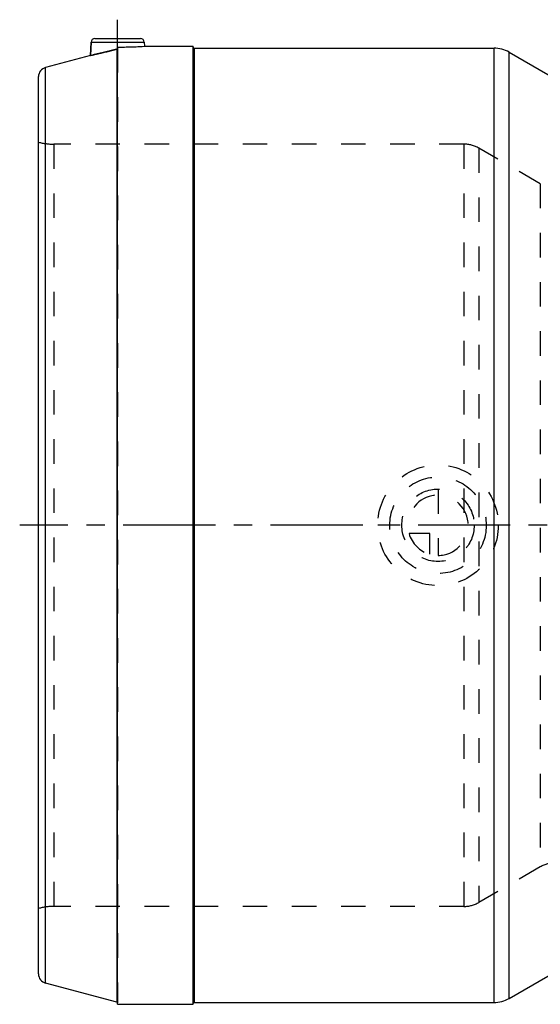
# Model space of a CAD drawing. Header units: millimetres. Extents: x 299 to 703, y 367 to 633.
# Tile 1 of 5: x 299 to 437, y 372 to 633. Entities that reach past the tile are written whole.
import ezdxf

# ---------------------------------------------------------------- set-up
doc = ezdxf.new("R2010")
doc.units = ezdxf.units.MM
doc.header["$LTSCALE"] = 65.185185
doc.linetypes.add('CENTER', pattern=[0.6, 0.375, -0.075, 0.075, -0.075])
doc.linetypes.add('HIDDEN', pattern=[0.2, 0.1, -0.1])
for name, color, linetype in [('KOERPER', 7, 'CONTINUOUS'), ('KONST.EL_MIT_GEO', 7, 'CONTINUOUS'), ('KURVEN', 7, 'CONTINUOUS')]:
    doc.layers.add(name, color=color, linetype=linetype)

msp = doc.modelspace()

# ---------------------------------------------------------------- linework, layer by layer
at = {"layer": 'KOERPER', "color": 2, "linetype": 'CENTER'}
for p, q in [((325, 625.78), (325, 633.02)), ((702.93, 498.98), (299, 498.98))]:
    msp.add_line(p, q, dxfattribs=at)
at = {"layer": 'KOERPER', "color": 7, "linetype": 'Continuous'}
for p, q in [((317.95, 627.08), (317.76, 623.54)), ((332.05, 627.08), (332.11, 625.98)), ((324.78, 625.21), (324.78, 498.98)), ((325, 371.98), (325, 625.78)), ((332.11, 625.98), (345, 625.98)), ((345, 371.98), (345, 625.98)), ((345.3, 625.48), (424.86, 625.48)), ((428.86, 624.4), (445.06, 615.05)), ((428.86, 373.55), (445.06, 382.9)), ((325, 371.98), (345, 371.98)), ((345.3, 372.48), (424.86, 372.48))]:
    msp.add_line(p, q, dxfattribs=at)
msp.add_arc((325, 752.51), 126.74, 270.0014, 273.2162, dxfattribs=at)
at = {"layer": 'KOERPER', "color": 8, "linetype": 'HIDDEN'}
msp.add_arc((324.99, 752.75), 126.98, 270.0044, 273.2132, dxfattribs=at)
msp.add_open_spline([(324.78, 625.21), (324.33, 625.09), (323.44, 624.86), (322.16, 624.54), (320.96, 624.25), (320.05, 624.04), (319.4, 623.89), (318.99, 623.8), (318.63, 623.72), (318.33, 623.66), (318.12, 623.61), (317.99, 623.58), (317.91, 623.57), (317.85, 623.56), (317.8, 623.54), (317.78, 623.54), (317.76, 623.53), (317.76, 623.54)], degree=3, knots=[0, 0, 0, 0, 0.19364, 0.379975, 0.552311, 0.704094, 0.770365, 0.829291, 0.880264, 0.922739, 0.956262, 0.969549, 0.980473, 0.988998, 0.995103, 0.998774, 1, 1, 1, 1], dxfattribs=at)
at = {"layer": 'KOERPER', "color": 7, "linetype": 'Continuous'}
for points, knots in [([(317.76, 623.54), (317.81, 623.55), (317.99, 623.58), (318.39, 623.67), (319.04, 623.81), (319.91, 624.01), (320.96, 624.25), (322.61, 624.65), (323.9, 624.98), (324.78, 625.21)], [0, 0, 0, 0, 0.019527, 0.077261, 0.170708, 0.295906, 0.44769, 0.620027, 1, 1, 1, 1]), ([(324.78, 625.21), (324.84, 625.23), (324.96, 625.31), (325, 625.44), (325, 625.5)], [0, 0, 0, 0, 0.500148, 1, 1, 1, 1])]:
    msp.add_open_spline(points, degree=3, knots=knots, dxfattribs=at)
at = {"layer": 'KONST.EL_MIT_GEO', "color": 7, "linetype": 'Continuous'}
for p, q in [((317.76, 623.54), (317.95, 627.08)), ((317.95, 627.08), (332.05, 627.08)), ((318.95, 628.02), (331.05, 628.02)), ((345.3, 625.48), (345.3, 372.48)), ((424.86, 372.48), (424.86, 625.48)), ((428.86, 373.55), (428.86, 624.4)), ((317.76, 623.54), (305.85, 620.34)), ((305.85, 377.61), (305.85, 620.34)), ((304, 380.02), (304, 617.93)), ((324.78, 498.98), (324.78, 372.53)), ((324.78, 372.53), (305.85, 377.61))]:
    msp.add_line(p, q, dxfattribs=at)
at = {"layer": 'KONST.EL_MIT_GEO', "color": 8, "linetype": 'HIDDEN'}
for p, q in [((325, 625.5), (325, 372.37)), ((345, 625.77), (345, 372.18)), ((308.02, 600.02), (308.02, 397.93)), ((416.86, 600.02), (308.02, 600.02)), ((416.86, 600.02), (416.86, 397.93)), ((420.86, 598.95), (420.86, 399)), ((437.15, 589.55), (420.86, 598.95)), ((437.15, 589.55), (437.15, 408.4)), ((437.15, 408.4), (420.86, 399)), ((416.86, 397.93), (308.02, 397.93))]:
    msp.add_line(p, q, dxfattribs=at)
at = {"layer": 'KONST.EL_MIT_GEO', "color": 7, "linetype": 'Continuous'}
for centre, radius, start, end in [((318.95, 627.02), 1, 90, 177), ((331.05, 627.02), 1, 3, 90), ((345.3, 625.77), 0.3, 180, 270), ((424.86, 617.48), 8, 60, 90), ((306.5, 617.93), 2.5, 105, 180), ((306.5, 380.02), 2.5, 180, 255), ((424.86, 380.48), 8, 270, 300), ((324.7, 372.24), 0.3, 0, 75), ((345.3, 372.18), 0.3, 90, 180)]:
    msp.add_arc(centre, radius, start, end, dxfattribs=at)
at = {"layer": 'KONST.EL_MIT_GEO', "color": 8, "linetype": 'HIDDEN'}
for centre, radius, start, end in [((308.02, 615.02), 15, 254.4364, 270), ((416.86, 592.02), 8, 60, 90), ((441.15, 401.48), 8, 90, 120), ((308.02, 382.93), 15, 90, 105.5636), ((416.86, 405.93), 8, 270, 300)]:
    msp.add_arc(centre, radius, start, end, dxfattribs=at)
at = {"layer": 'KURVEN', "color": 8, "linetype": 'HIDDEN'}
for p, q in [((410, 508.57), (410, 490.98)), ((426, 498.98), (394, 498.98)), ((407.8, 496.77), (402.31, 496.77)), ((407.8, 491.28), (407.8, 496.77))]:
    msp.add_line(p, q, dxfattribs=at)
for radius in [16, 12.8, 9.6]:
    msp.add_circle((410, 498.98), radius, dxfattribs=at)
for start, end in [(270, 180), (195.962, 254.038)]:
    msp.add_arc((410, 498.98), 8, start, end, dxfattribs=at)

doc.saveas('drawing.dxf')
